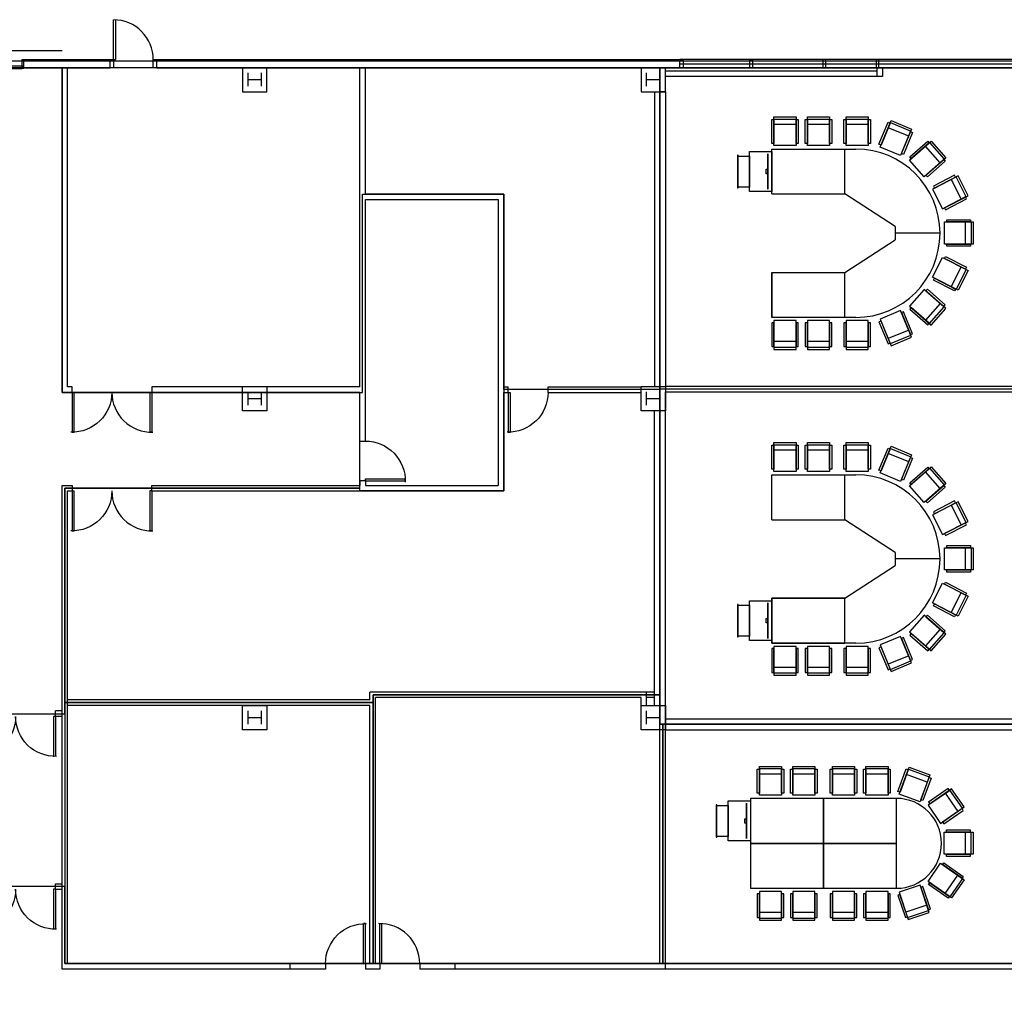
# Model space of a CAD drawing. Header units: inches. Extents: x -79 to 3853, y -268 to 2165.
# Tile 5 of 14: x 518 to 1408, y 1244 to 2129. Entities that reach past the tile are written whole.
import ezdxf

# ---------------------------------------------------------------- set-up
doc = ezdxf.new("R2010")
doc.units = ezdxf.units.IN
doc.header["$MEASUREMENT"] = 0
doc.layers.get('0').update_dxf_attribs({"linetype": 'CONTINUOUS'})
for name, color, linetype in [('A-GLAZ', 8, 'CONTINUOUS'), ('A-WALL', 7, 'CONTINUOUS'), ('I-DOOR', 9, 'CONTINUOUS'), ('I-FURN-CONF', 9, 'CONTINUOUS'), ('I-WALL', 8, 'CONTINUOUS'), ('S-COLS', 7, 'CONTINUOUS'), ('triGrossAreaLayer', 7, 'CONTINUOUS'), ('triLabelLayer', 7, 'CONTINUOUS'), ('triMeasuredGrossAreaLayer', 7, 'CONTINUOUS'), ('triSpaceLayer', 7, 'CONTINUOUS')]:
    doc.layers.add(name, color=color, linetype=linetype)
doc.styles.add('FDC_SPC', font='ROMANS.SHX', dxfattribs={"height": 12})

# ---------------------------------------------------------------- blocks, each defined once
blk = doc.blocks.new('DR1H90')
for p, q in [((-0.5, 0), (-0.5, 1)), ((-0.5, 1), (-0.45, 1)), ((-0.45, 0), (-0.45, 1)), ((-0.5, 0), (-0.45, 0))]:
    blk.add_line(p, q)
blk.add_arc((-0.5, 0), 1, 0, 91.707)
blk = doc.blocks.new('PODIUM')
for points in [[(-3, -20), (17, -20), (17, 16), (-3, 16)], [(0.375, 14), (0.375, -18), (0.625, -18), (0.625, 14)], [(17, -16), (27.25, -16), (27.25, 12), (17, 12)], [(27.25, 12.625), (28, 12.625), (28, -16.625), (27.25, -16.625)], [(0.625, 0), (0.625, -4), (2.125, -4), (2.125, 0)]]:
    blk.add_lwpolyline(points, close=True)
blk = doc.blocks.new('12PSTG05')
for p, q in [((-26, -10), (-26, 10)), ((-24, -10), (-24, 10)), ((-19, 10), (-19, -10))]:
    blk.add_line(p, q)
blk.add_lwpolyline([(-26, 10), (0, 10), (0, -10), (-26, -10)])
for points in [[(-23.5, 10), (-23.5, 12), (-2, 12), (-2, 10)], [(-23.5, -12), (-23.5, -10), (-2, -10), (-2, -12)]]:
    blk.add_lwpolyline(points, close=True)
blk = doc.blocks.new('DR2H90')
for p, q in [((-0.5, 0), (-0.5, 0.5)), ((-0.484375, 0.5), (-0.475, 0.5)), ((-0.475, 0), (-0.475, 0.5)), ((0.475, 0), (0.475, 0.5)), ((0.484375, 0.5), (0.475, 0.5)), ((0.5, 0), (0.5, 0.5)), ((-0.5, 0), (-0.475, 0)), ((0.5, 0), (0.475, 0))]:
    blk.add_line(p, q)
for centre, start, end in [((-0.5, 0), 0, 91.7069849), ((0.5, 0), 88.2930151, 180)]:
    blk.add_arc(centre, 0.5, start, end)
blk = doc.blocks.new('WINDQF')
for p, q in [((-0.5, 0), (0.5, 0)), ((0.5, -0.5), (-0.5, -0.5)), ((-0.5, -1), (0.5, -1))]:
    blk.add_line(p, q)
blk = doc.blocks.new('DR_G2')
for p, q in [((-0.5, 0), (0.5, 0)), ((-0.5, -1.5), (-0.5, 0)), ((0.5, -1.5), (0.5, 0)), ((-0.5, -1.5), (0.5, -1.5))]:
    blk.add_line(p, q)
blk = doc.blocks.new('ABWD_OH120114')
for p, q in [((-123, 0), (-121.5, 0)), ((-121.5, 0, -8), (-123, 0, -8)), ((-121.5, 0), (-121.5, 0, -8)), ((0, 0), (-1.5, 0)), ((-1.5, 0), (-1.5, 0, -8)), ((-1.5, 0, -8), (0, 0, -8))]:
    blk.add_line(p, q)
at = {"extrusion": (0, -1, 0), "xscale": -120, "yscale": 1.5}
blk.add_blockref('DR_G2', (-61.5, 0), dxfattribs=at)
blk = doc.blocks.new('ABWD_OH120114_6030')
at = {"xscale": -1, "zscale": -1}
blk.add_blockref('ABWD_OH120114', (-61.5, 0, -8), dxfattribs=at)

msp = doc.modelspace()

# ---------------------------------------------------------------- linework, layer by layer
at = {"layer": 'A-GLAZ', "flags": 128}
for points in [[(1114.63, 2085.25), (1114.63, 2092.62), (1117.63, 2092.62), (1117.63, 2085.25)], [(1177.88, 2085.25), (1177.88, 2092.62), (1180.38, 2092.62), (1180.38, 2085.25)], [(1246.38, 2085.25), (1246.38, 2092.62), (1243.88, 2092.62), (1243.88, 2085.25)], [(1294.38, 2085.25), (1294.38, 2092.62), (1291.88, 2092.62), (1291.88, 2085.25)]]:
    msp.add_lwpolyline(points, close=True, dxfattribs=at)
at = {"layer": 'A-WALL'}
for p, q in [((522.12, 2092.62), (600, 2092.62)), ((522.12, 2085.25), (522.12, 2092.62)), ((642, 2092.62), (1114.63, 2092.62)), ((1114.63, 2085.25), (1114.63, 2092.62)), ((522.12, 2085.25), (600, 2085.25)), ((642, 2085.25), (1114.63, 2085.25))]:
    msp.add_line(p, q, dxfattribs=at)
at = {"layer": 'I-DOOR'}
for p, q in [((603, 2092.62), (603, 2128.62)), ((605, 2128.62), (605, 2092.62)), ((556.62, 2100.62), (364.62, 2100.62)), ((600, 2085.25), (600, 2092.62)), ((600, 2092.62), (602, 2092.62)), ((603, 2092.62), (605, 2092.62))]:
    msp.add_line(p, q, dxfattribs=at)
at = {"layer": 'I-DOOR', "flags": 128}
for points in [[(600, 2085.25), (600, 2092.62), (603, 2092.62), (603, 2085.25)], [(639, 2085.25), (639, 2092.62), (642, 2092.62), (642, 2085.25)]]:
    msp.add_lwpolyline(points, close=True, dxfattribs=at)
at = {"layer": 'I-DOOR'}
msp.add_arc((603, 2092.5), 36, 0, 90, dxfattribs=at)
at = {"layer": 'I-FURN-CONF'}
for p, q in [((1197.6, 2011.86), (1273.6, 2011.86)), ((1197.6, 1971.3), (1197.6, 2011.86)), ((1263.6, 1971.3), (1263.6, 2011.86)), ((1197.6, 1971.3), (1263.6, 1971.3)), ((1309.04, 1941.86), (1263.6, 1971.3)), ((1309.04, 1941.86), (1309.04, 1929.86)), ((1263.6, 1900.43), (1309.04, 1929.86)), ((1349.6, 1935.86), (1309.04, 1935.86)), ((1197.6, 1900.43), (1263.6, 1900.43)), ((1197.6, 1859.86), (1197.6, 1900.43)), ((1263.6, 1859.86), (1263.6, 1900.43)), ((1273.6, 1859.86), (1197.6, 1859.86)), ((1197.6, 1717.79), (1273.6, 1717.79)), ((1197.6, 1677.22), (1197.6, 1717.79)), ((1263.6, 1677.22), (1263.6, 1717.79)), ((1197.6, 1677.22), (1263.6, 1677.22)), ((1309.04, 1647.79), (1263.6, 1677.22)), ((1309.04, 1647.79), (1309.04, 1635.79)), ((1349.6, 1641.79), (1309.04, 1641.79)), ((1263.6, 1606.35), (1309.04, 1635.79)), ((1197.6, 1606.35), (1263.6, 1606.35)), ((1197.6, 1565.79), (1197.6, 1606.35)), ((1263.6, 1565.79), (1263.6, 1606.35)), ((1273.6, 1565.79), (1197.6, 1565.79))]:
    msp.add_line(p, q, dxfattribs=at)
for points in [[(1197.6, 1900.43), (1197.6, 1859.86)], [(1197.6, 1606.35), (1197.6, 1565.79)]]:
    msp.add_lwpolyline(points, dxfattribs=at)
for points in [[(1197.6, 1565.79), (1263.6, 1565.79), (1263.6, 1606.35), (1197.6, 1606.35)], [(1178.32, 1385.08), (1244.32, 1385.08), (1244.32, 1425.64), (1178.32, 1425.64)], [(1244.32, 1385.08), (1310.32, 1385.08), (1310.32, 1425.64), (1244.32, 1425.64)], [(1178.32, 1344.52), (1244.32, 1344.52), (1244.32, 1385.08), (1178.32, 1385.08)], [(1244.32, 1344.52), (1310.32, 1344.52), (1310.32, 1385.08), (1244.32, 1385.08)]]:
    msp.add_lwpolyline(points, close=True, dxfattribs=at)
for centre, radius in [((1273.6, 1935.86), 76), ((1273.6, 1641.79), 76), ((1310.32, 1385.08), 40.56)]:
    msp.add_arc(centre, radius, 270, 90, dxfattribs=at)
at = {"layer": 'I-WALL'}
for p, q in [((556.62, 1792.23), (556.62, 2085.25)), ((561.62, 1797.23), (561.62, 2085.25)), ((825.62, 1797.23), (825.62, 2085.25)), ((830.62, 1971.25), (830.62, 2085.25)), ((1292.63, 2082.25), (1101.62, 2082.25)), ((1292.63, 2085.25), (1292.63, 2077.25)), ((1297.63, 2085.25), (1297.63, 2077.25)), ((1297.63, 2077.25), (1101.62, 2077.25)), ((1091.62, 2063.62), (1091.62, 1797.62)), ((1101.62, 2063.62), (1096.62, 2063.62)), ((1096.62, 2063.62), (1096.62, 1797.62)), ((1101.62, 2063.62), (1101.62, 1797.62)), ((830.62, 1971.25), (955.62, 1971.25)), ((830.62, 1966.25), (950.62, 1966.25)), ((830.62, 1748.23), (830.62, 1966.25)), ((950.62, 1966.25), (950.62, 1708.23)), ((955.62, 1971.25), (955.62, 1797.23)), ((565.62, 1797.23), (561.62, 1797.23)), ((565.62, 1792.23), (565.62, 1797.23)), ((637.62, 1797.23), (637.62, 1792.23)), ((825.62, 1797.23), (637.62, 1797.23)), ((955.62, 1797.23), (959.63, 1797.23)), ((959.63, 1792.23), (959.63, 1797.23)), ((995.63, 1792.23), (995.63, 1797.23)), ((995.63, 1797.23), (1079.62, 1797.23)), ((1439.62, 1797.62), (1101.62, 1797.62)), ((565.62, 1792.23), (556.62, 1792.23)), ((825.62, 1792.23), (637.62, 1792.23)), ((825.62, 1748.23), (825.62, 1792.23)), ((955.62, 1703.23), (955.62, 1792.23)), ((955.62, 1792.23), (959.63, 1792.23)), ((995.63, 1792.23), (1079.62, 1792.23)), ((1101.62, 1271.62), (1101.62, 1792.62)), ((1101.62, 1792.62), (1439.62, 1792.62)), ((1091.62, 1509.62), (1091.62, 1775.62)), ((1096.62, 1509.62), (1096.62, 1775.62)), ((825.62, 1748.23), (830.62, 1748.23)), ((556.62, 1271.62), (556.62, 1708.23)), ((556.62, 1708.23), (565.62, 1708.23)), ((565.62, 1708.23), (565.62, 1703.23)), ((637.62, 1703.23), (637.62, 1708.23)), ((637.62, 1708.23), (825.62, 1708.23)), ((830.62, 1712.23), (825.62, 1712.23)), ((825.62, 1712.23), (825.62, 1708.23)), ((830.62, 1712.23), (830.62, 1708.23)), ((830.62, 1708.23), (950.62, 1708.23)), ((561.62, 1276.62), (561.62, 1703.23)), ((561.62, 1703.23), (565.62, 1703.23)), ((637.62, 1703.23), (955.62, 1703.23)), ((1091.62, 1521.62), (834.62, 1521.62)), ((834.62, 1514.62), (834.62, 1521.62)), ((834.62, 1514.62), (561.62, 1514.62)), ((1079.62, 1516.62), (839.62, 1516.62)), ((839.62, 1276.62), (839.62, 1516.62)), ((1091.62, 1516.62), (1084.62, 1516.62)), ((550.63, 1499.62), (550.63, 1504.62)), ((556.62, 1504.62), (550.63, 1504.62)), ((834.62, 1509.62), (561.62, 1509.62)), ((834.62, 1276.62), (834.62, 1509.62)), ((556.62, 1499.62), (550.63, 1499.62)), ((1096.62, 1276.62), (1096.62, 1499.62)), ((1101.62, 1497.62), (1439.62, 1497.62)), ((1101.62, 1492.62), (1439.62, 1492.62)), ((1101.62, 1492.62), (1439.62, 1492.62)), ((1101.62, 1487.62), (1439.62, 1487.62)), ((550.63, 1343.62), (550.63, 1348.62)), ((550.63, 1348.62), (556.62, 1348.62)), ((550.63, 1343.62), (556.62, 1343.62)), ((794.6, 1276.62), (561.62, 1276.62)), ((762.62, 1271.62), (762.62, 1276.62)), ((794.62, 1276.62), (794.62, 1271.62)), ((843.63, 1276.62), (830.62, 1276.62)), ((830.62, 1276.62), (830.62, 1271.62)), ((843.63, 1276.62), (843.63, 1271.62)), ((1096.62, 1276.62), (879.63, 1276.62)), ((879.63, 1276.62), (879.63, 1271.62)), ((911.63, 1271.62), (911.63, 1276.62)), ((1701.92, 1276.62), (1101.62, 1276.62)), ((794.62, 1271.62), (556.62, 1271.62)), ((843.63, 1271.62), (830.62, 1271.62)), ((1706.92, 1271.62), (879.63, 1271.62))]:
    msp.add_line(p, q, dxfattribs=at)
at = {"layer": 'I-WALL', "flags": 128}
for points in [[(1084.62, 1509.62), (1084.62, 1521.62)], [(1079.62, 1509.62), (1079.62, 1516.62)]]:
    msp.add_lwpolyline(points, dxfattribs=at)
at = {"layer": 'S-COLS'}
for points in [[(719.62, 2063.62), (741.62, 2063.62), (741.62, 2085.25), (719.62, 2085.25)], [(1079.62, 2063.62), (1101.62, 2063.62), (1101.62, 2085.25), (1079.62, 2085.25)], [(741.62, 1775.62), (719.62, 1775.62), (719.62, 1797.62), (741.62, 1797.62)], [(1101.62, 1775.62), (1079.62, 1775.62), (1079.62, 1797.62), (1101.62, 1797.62)], [(741.62, 1487.62), (719.62, 1487.62), (719.62, 1509.62), (741.62, 1509.62)], [(1101.62, 1487.62), (1079.62, 1487.62), (1079.62, 1509.62), (1101.62, 1509.62)]]:
    msp.add_lwpolyline(points, close=True, dxfattribs=at)
at = {"layer": 'S-COLS', "flags": 128}
for points in [[(724.62, 2068.62), (724.62, 2080.62)], [(724.62, 2074.62), (736.62, 2074.62)], [(736.62, 2068.62), (736.62, 2080.62)], [(1084.62, 2068.62), (1084.62, 2080.62)], [(1084.62, 2074.62), (1096.62, 2074.62)], [(1096.62, 2068.62), (1096.62, 2080.62)], [(724.62, 1780.62), (724.62, 1792.62)], [(736.62, 1780.62), (736.62, 1792.62)], [(1084.62, 1780.62), (1084.62, 1792.62)], [(1096.62, 1780.62), (1096.62, 1792.62)], [(724.62, 1786.62), (736.62, 1786.62)], [(1084.62, 1786.62), (1096.62, 1786.62)], [(724.62, 1492.62), (724.62, 1504.62)], [(736.62, 1492.62), (736.62, 1504.62)], [(1084.62, 1492.62), (1084.62, 1504.62)], [(1096.62, 1492.62), (1096.62, 1504.62)], [(724.62, 1498.62), (736.62, 1498.62)], [(1084.62, 1498.62), (1096.62, 1498.62)]]:
    msp.add_lwpolyline(points, dxfattribs=at)
at = {"layer": 'triGrossAreaLayer'}
msp.add_lwpolyline([(3627.25, 2091.25), (-6, 2091.25), (-6, -6), (1072.38, -6), (1072.38, 31.62), (1092.36, 31.62), (1136.1, -4.16), (1270.3, -94.64), (1308.92, -115.45), (1313.6, -117.94), (1433.2, -170.25)], dxfattribs=at)
at = {"layer": 'triMeasuredGrossAreaLayer'}
msp.add_lwpolyline([(3621.25, 2085.25), (0, 2085.25), (0, 0), (1066.38, 0), (1066.38, 37.62), (1094.5, 37.62), (1139.69, 0.66), (1273.41, -89.5), (1311.75, -110.16), (1316.22, -112.53), (1435.38, -164.66)], dxfattribs=at)
at = {"layer": 'triSpaceLayer'}
for points in [[(556.62, 2085.25), (0, 2085.25), (0, 1903.62), (302.62, 1903.62), (302.62, 1846.72), (470.12, 1846.72), (470.12, 1502.12), (559.12, 1502.12), (559.12, 1705.72), (825.62, 1705.72), (825.62, 1792.22), (556.62, 1792.22)], [(828.12, 1971.25), (830.62, 1971.25), (830.62, 2085.25), (556.62, 2085.25), (556.62, 1792.22), (828.12, 1792.22)], [(1096.62, 2085.25), (1096.62, 1794.72), (955.62, 1794.72), (955.62, 1971.25), (830.62, 1971.25), (830.62, 2085.25)], [(1469.62, 2085.25), (1469.62, 1884.09), (1439.62, 1884.09), (1439.62, 1852.62), (1536.81, 1852.62), (1536.81, 1797.62), (1469.62, 1797.62), (1469.62, 1795.12), (1096.62, 1795.12), (1096.62, 2085.25)], [(828.12, 1971.25), (955.62, 1971.25), (955.62, 1703.22), (825.62, 1703.22), (825.62, 1792.22), (828.12, 1792.22)], [(1096.62, 1792.62), (1096.62, 1794.72), (955.62, 1794.72), (955.62, 1703.22), (825.62, 1703.22), (825.62, 1705.72), (637.62, 1705.72), (559.12, 1705.72), (559.12, 1512.12), (837.62, 1512.12), (837.62, 1519.12), (1096.62, 1519.12)], [(1096.62, 1492.62), (1469.62, 1492.62), (1469.62, 1795.12), (1096.62, 1795.12)], [(559.12, 1276.62), (772.12, 1276.62), (837.62, 1276.62), (837.62, 1334.12), (837.62, 1512.12), (559.12, 1512.12)], [(837.62, 1276.62), (914.12, 1276.62), (914.12, 1276.62), (1099.12, 1276.62), (1099.12, 1492.62), (1096.62, 1492.62), (1096.62, 1519.12), (837.62, 1519.12)], [(1469.62, 1492.62), (1099.12, 1492.62), (1099.12, 1276.62), (1469.62, 1276.62)]]:
    msp.add_lwpolyline(points, close=True, dxfattribs=at)
msp.add_lwpolyline([(1701.94, 1276.62), (559.12, 1276.62), (559.12, 1346.12), (470.12, 1346.12), (470.12, 1274.12), (391.12, 1274.12), (391.12, 1276.62), (0, 1276.62), (0, 1197.22), (107.88, 1197.22), (107.88, 1199.62), (256.69, 1199.62), (256.69, 1197.22), (350.41, 1197.22), (350.41, 1199.62), (431.62, 1199.62), (431.62, 1197.22), (1083.66, 1197.22), (1083.66, 1194.62), (1323.88, 1194.62), (1436.88, 1194.62)], dxfattribs=at)

# ---------------------------------------------------------------- block references
at = {"layer": 'A-GLAZ', "xscale": -312, "yscale": 7.374999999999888, "zscale": 1e-06}
msp.add_blockref('WINDQF', (1270.63, 2092.62), dxfattribs=at)
at = {"layer": 'I-DOOR', "extrusion": (0, 1, 0), "xscale": -1}
msp.add_blockref('ABWD_OH120114_6030', (-460.62, 0, 2092.62), dxfattribs=at)
at = {"layer": 'I-DOOR'}
for name, p, xscale, yscale, zscale, rotation in [('DR1H90', (583.62, 1792.23), -36, 36, 1e-07, 180), ('DR1H90', (619.62, 1792.23), 36, 36, 1e-06, 180), ('DR1H90', (977.63, 1792.23), -36, 36, 0.001, 180), ('DR1H90', (830.62, 1730.23), -36, 36, 1e-06, 270), ('DR1H90', (583.62, 1703.23), -36, 36, 1e-07, 180), ('DR1H90', (619.62, 1703.23), 36, 36, 1e-06, 180), ('DR2H90', (514.63, 1499.62), -72, 72, 0.001, 180), ('DR2H90', (514.63, 1343.62), -72, 72, 0.001, 180)]:
    msp.add_blockref(name, p, dxfattribs=dict(at, xscale=xscale, yscale=yscale, zscale=zscale, rotation=rotation))
at = {"layer": 'I-DOOR', "yscale": 36, "zscale": 1e-06}
for p, xscale in [((812.6, 1276.62), -36), ((861.65, 1276.62), 36)]:
    msp.add_blockref('DR1H90', p, dxfattribs=dict(at, xscale=xscale))
at = {"layer": 'I-FURN-CONF', "zscale": -1}
for p, rotation in [((1209.62, 2014.98), 270), ((1239.81, 2014.98), 270), ((1274.83, 2014.98), 270), ((1304.79, 2009.74), 247.5000000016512), ((1328.76, 1994.38), 221.2212137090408), ((1209.62, 1720.9), 270), ((1239.81, 1720.9), 270), ((1274.83, 1720.9), 270), ((1304.79, 1715.66), 247.5000000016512), ((1328.76, 1700.3), 221.2212137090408), ((1196.44, 1428.53), 270), ((1226.62, 1428.53), 270), ((1262.44, 1428.53), 270), ((1292.62, 1428.53), 270), ((1322.19, 1426.03), 249.8639117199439)]:
    msp.add_blockref('12PSTG05', p, dxfattribs=dict(at, rotation=rotation))
at = {"layer": 'I-FURN-CONF', "xscale": -1}
for p in [(1194.6, 1993.58), (1194.6, 1588.07), (1175.32, 1407.36)]:
    msp.add_blockref('PODIUM', p, dxfattribs=at)
for p, rotation in [((1347.23, 1966.86), 27.01731202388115), ((1347.23, 1672.78), 27.01731202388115), ((1344.46, 1411.3), 34.81437201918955)]:
    msp.add_blockref('12PSTG05', p, dxfattribs=dict(at, rotation=rotation))
at = {"layer": 'I-FURN-CONF'}
for p, rotation in [((1353.63, 1936.06), 180.0025353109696), ((1347.23, 1905.1), 152.9826879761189), ((1353.63, 1641.99), 180.0025353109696), ((1347.23, 1611.02), 152.9826879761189), ((1353.47, 1385.28), 180.0025353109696), ((1344.46, 1358.86), 145.18562798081)]:
    msp.add_blockref('12PSTG05', p, dxfattribs=dict(at, rotation=rotation))
at = {"layer": 'I-FURN-CONF', "xscale": -1, "zscale": -1}
for p, rotation in [((1328.76, 1877.57), 318.7787862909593), ((1304.79, 1862.21), 292.4999999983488), ((1209.62, 1856.98), 270), ((1239.81, 1856.98), 270), ((1274.83, 1856.98), 270), ((1328.76, 1583.49), 318.7787862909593), ((1304.79, 1568.13), 292.4999999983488), ((1209.62, 1562.9), 270), ((1239.81, 1562.9), 270), ((1274.83, 1562.9), 270), ((1322.19, 1344.12), 288.5309094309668), ((1196.44, 1341.63), 270), ((1226.62, 1341.63), 270), ((1262.44, 1341.63), 270), ((1292.62, 1341.63), 270)]:
    msp.add_blockref('12PSTG05', p, dxfattribs=dict(at, rotation=rotation))

# ---------------------------------------------------------------- texts
at = {"layer": 'triLabelLayer', "color": 7, "char_height": 12, "attachment_point": 5, "style": 'FDC_SPC'}
for insert in [(960.96, 1950.41), (693.62, 1938.73), (1220.96, 1891.83), (890.62, 1837.23), (1283.12, 1643.88), (831.12, 1581.32), (968.38, 1397.88), (698.38, 1394.38), (1284.38, 1384.62), (1349.79, 1250.99)]:
    msp.add_mtext('{\\fSansSerif;\\H0.01;}', dxfattribs=dict(at, insert=insert))

doc.saveas('drawing.dxf')
